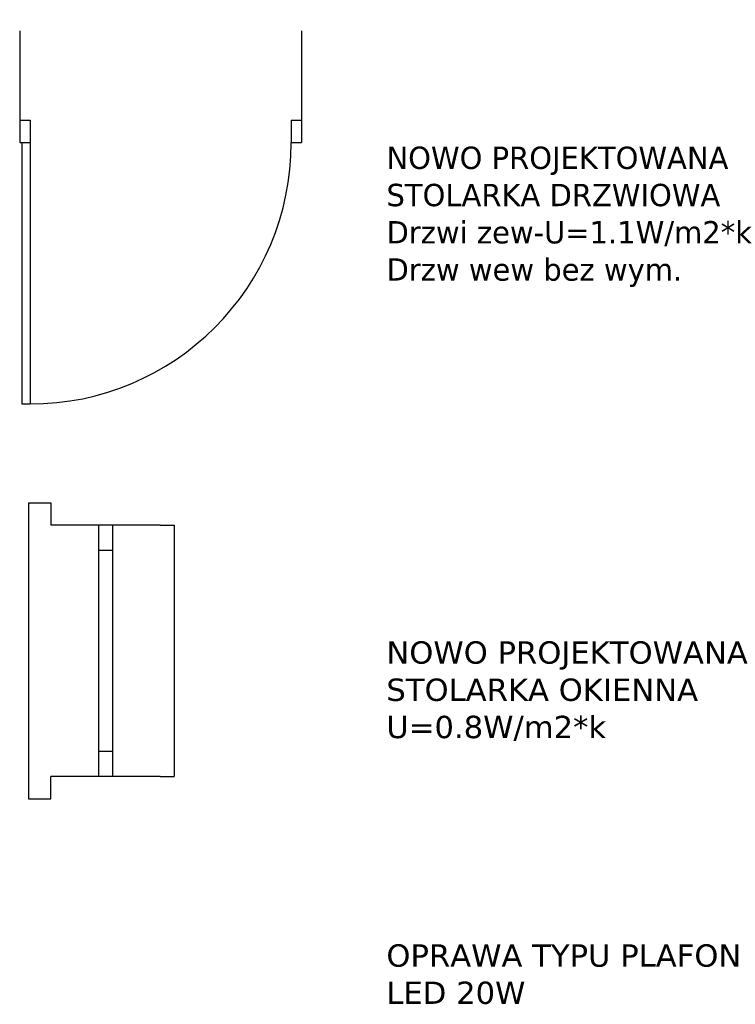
# Model space of a CAD drawing. Header units: centimetres. Extents: x -8592 to 21948, y -2033 to 10821.
# Tile 143 of 147: x 15953 to 16210, y -917 to -565. Entities that reach past the tile are written whole.
import ezdxf
from ezdxf.enums import TextEntityAlignment as Align

# ---------------------------------------------------------------- set-up
doc = ezdxf.new("R2010")
doc.units = ezdxf.units.CM
doc.header["$LTSCALE"] = 10
doc.layers.get('0').update_dxf_attribs({"color": 254})
doc.layers.add('CP_WIPEOUT', color=254, linetype='Continuous')
doc.layers.add('nowe projktowane okna i drzwi', color=161, linetype='Continuous', lineweight=25)
doc.layers.add('opis', color=7, linetype='Continuous', lineweight=20)
doc.styles.add('CP_ATTR', font='ARIAL.TTF')
doc.styles.get("Standard").update_dxf_attribs({"font": 'verdana.ttf'})

# ---------------------------------------------------------------- blocks, each defined once
blk = doc.blocks.new('2arch_d253s090000dan_fdnry25')
blk.add_wipeout([(-45, 44.2), (-45, 39.2), (-45, 39.2), (-45, 22.1), (-45, 22.1), (-45, 17.1), (-45, 0), (-53, 0), (-53, -8), (53, -8), (53, 0), (45, 0), (45, 17.1), (45, 22.1), (45, 22.1), (45, 39.2), (45, 39.2), (45, 44.2)]).dxf.layer = 'CP_WIPEOUT'
for p, q in [((-45, 39.2), (-45, 44.2)), ((-45, 44.2), (45, 44.2)), ((45, 39.2), (45, 44.2)), ((-45, 39.2), (-45, 22.1)), ((-45, 39.2), (-45, 39.2)), ((45, 39.2), (45, 39.2)), ((45, 39.2), (45, 22.1)), ((-45, 22.1), (45, 22.1)), ((-45, 22.1), (-45, 17.1)), ((-36, 22.1), (-36, 17.1)), ((36, 22.1), (36, 17.1)), ((45, 22.1), (45, 17.1)), ((-45, 17.1), (45, 17.1)), ((-45, 17.1), (-45, 0)), ((45, 17.1), (45, 0)), ((-53, 0), (-45, 0)), ((-53, -8), (-53, 0)), ((53, 0), (45, 0)), ((53, -8), (53, 0)), ((-53, -8), (53, -8))]:
    blk.add_line(p, q)
at = {"linetype": 'ByBlock', "style": 'CP_ATTR', "flags": 9}
for tag in ['OTHER', 'PRICE', 'WEIGHT', 'CHARACTER', 'ORDER-NO', 'PRODUCT-TYPE', 'ARTICLE', 'PRODUCER', 'NUMBER', 'GROUP', 'NAME']:
    blk.add_attdef(tag, text='', height=0.00005, dxfattribs=at).set_placement((-0.22, -0.05), align=Align.MIDDLE_LEFT)
blk = doc.blocks.new('Parch_d1010_213n_z6dmd92')
blk.add_line((-49.76, -93.6), (-46.8, -93.6))
blk.add_wipeout([(-50.5, 44.03), (50.5, 44.03), (50.5, -4), (-50.5, -4)]).dxf.layer = 'CP_WIPEOUT'
for p, q in [((-50.5, 40.03), (-50.5, 0)), ((50.5, 40.03), (50.5, 0)), ((-50.5, 8), (-46.8, 8)), ((-50.5, 8), (-50.5, 0)), ((-46.8, 8), (-46.8, 0)), ((46.8, 8), (50.5, 8)), ((46.8, 8), (46.8, 0)), ((50.5, 8), (50.5, 0)), ((-50.5, 0), (-46.8, 0)), ((-50.5, 0), (-50.5, 0)), ((-49.76, 0), (-49.76, -93.6)), ((-46.8, 0), (-46.8, -93.6)), ((46.8, 0), (50.5, 0)), ((50.5, 0), (50.5, 0))]:
    blk.add_line(p, q)
blk.add_arc((-46.8, 0), 93.6, 270, 0)
at = {"linetype": 'ByBlock', "style": 'CP_ATTR', "flags": 9}
for tag in ['OTHER', 'PRICE', 'WEIGHT', 'CHARACTER', 'ORDER-NO', 'PRODUCT-TYPE', 'ARTICLE', 'PRODUCER', 'NUMBER', 'GROUP', 'NAME']:
    blk.add_attdef(tag, text='', height=0.00005, dxfattribs=at).set_placement((-0.2, -0.02), align=Align.MIDDLE_LEFT)

msp = doc.modelspace()

# ---------------------------------------------------------------- block references
at = {"layer": 'nowe projktowane okna i drzwi'}
msp.add_blockref('Parch_d1010_213n_z6dmd92', (16003.77, -608.74), dxfattribs=at)
at = {"layer": 'nowe projktowane okna i drzwi', "rotation": 270}
msp.add_blockref('2arch_d253s090000dan_fdnry25', (15964.42, -790.78), dxfattribs=at)

# ---------------------------------------------------------------- texts
at = {"layer": 'opis', "linetype": 'Continuous', "char_height": 8, "attachment_point": 1}
for s, insert, width in [('{\\fVerdana|b0|i0|c238|p34;NOWO PROJEKTOWANA STOLARKA DRZWIOWA  \\PDrzwi zew-U=1.1W/m2*k\\PDrzw wew bez wym.}', (16084.63, -610.16), 171.2214), ('{\\fVerdana|b0|i0|c238|p34;NOWO PROJEKTOWANA STOLARKA OKIENNA U=0.8W/m2*k}', (16084.63, -787.33), 133.2776), ('{\\fVerdana|b0|i0|c238|p34;OPRAWA TYPU PLAFON  LED 20W}', (16084.63, -895.85), 133.2776)]:
    msp.add_mtext(s, dxfattribs=dict(at, insert=insert, width=width))

doc.saveas('drawing.dxf')
